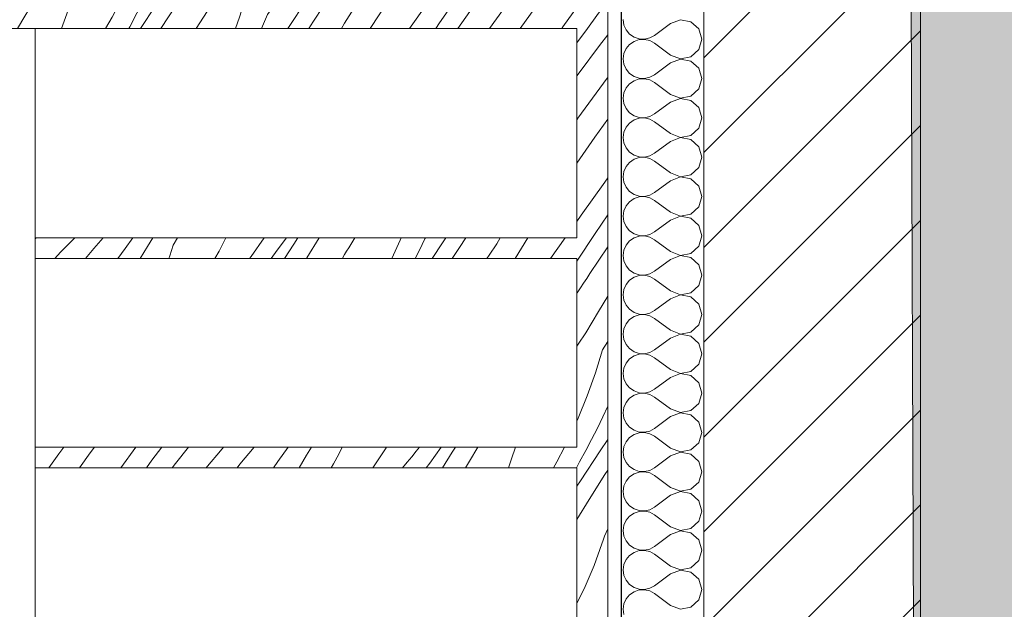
# Model space of a CAD drawing. Header units: millimetres. Extents: x -33687 to -7545, y -1870 to 7865.
# Tile 31 of 41: x -11557 to -10603, y 1257 to 1829. Entities that reach past the tile are written whole.
import ezdxf

# ---------------------------------------------------------------- set-up
doc = ezdxf.new("R2010")
doc.units = ezdxf.units.MM
doc.header["$MEASUREMENT"] = 0
for name, color, linetype in [('2D - Dessin général.AL', 7, 'Continuous'), ('Nouveau_2D - Cotations pour 50ème.AL', 7, 'Continuous'), ('Nouveau_2D - Dessin général.AL', 7, 'Continuous'), ('Nouveau__Murs - Extérieurs.AL', 7, 'Continuous'), ('Nouveau_Equip - Mobilier.AL', 7, 'Continuous'), ('Nouveau_Pour vue 3D seulement.AL', 7, 'Continuous')]:
    doc.layers.add(name, color=color, linetype=linetype)
doc.styles.add('STYLE_GENERE_1', font='arial.ttf')
doc.dimstyles.new('STYLE_GENERE__1', dxfattribs={"dimtxt": 100, "dimasz": 71.25, "dimexe": 0.18, "dimexo": 0.0625, "dimgap": 0, "dimtad": 1, "dimlfac": 0.001, "dimzin": 0, "dimdsep": 46, "dimtxsty": 'STYLE_GENERE_1', "dimblk": 'ARROWHEAD_6', "dimblk1": 'ARROWHEAD_6', "dimblk2": 'ARROWHEAD_6', "dimcen": 0.09, "dimse1": 1, "dimse2": 1, "dimclrd": 7, "dimclre": 7, "dimclrt": 7, "dimazin": 0, "dimtfac": 1, "dimtdec": 4, "dimtmove": 0, "dimatfit": 3, "dimfxl": 0, "dimtolj": 1, "dimtzin": 0, "dimarcsym": 0})
doc.dimstyles.new('STYLE_GENERE__2', dxfattribs={"dimtxt": 100, "dimasz": 71.25, "dimexe": 0.18, "dimexo": 0.0625, "dimgap": 0, "dimtad": 1, "dimtih": 1, "dimtoh": 1, "dimlfac": 0.001, "dimzin": 0, "dimdsep": 46, "dimtxsty": 'STYLE_GENERE_1', "dimblk": 'ARROWHEAD_6', "dimblk1": 'ARROWHEAD_6', "dimblk2": 'ARROWHEAD_6', "dimcen": 0.09, "dimse1": 1, "dimse2": 1, "dimclrd": 7, "dimclre": 7, "dimclrt": 7, "dimazin": 0, "dimtfac": 1, "dimtdec": 4, "dimtmove": 0, "dimatfit": 3, "dimfxl": 0, "dimtolj": 1, "dimtzin": 0, "dimarcsym": 0})
pattern_1 = [(45, (0, 0), (-45.96194, 45.96194), [])]

# ---------------------------------------------------------------- blocks, each defined once
blk = doc.blocks.new('*X5')
at = {"layer": 'Nouveau__Murs - Extérieurs.AL', "color": 7, "linetype": 'Continuous', "lineweight": 5}
for p, q in [((-10971.92, 1828.57), (-10971.19, 1823.37)), ((-10971.19, 1823.37), (-10969.07, 1818.56)), ((-10926.2, 1824.76), (-10941.44, 1813.33)), ((-10916.48, 1828.49), (-10926.2, 1824.76)), ((-10906.25, 1826.56), (-10916.48, 1828.49)), ((-10898.57, 1819.54), (-10906.25, 1826.56)), ((-10969.07, 1818.56), (-10965.72, 1814.51)), ((-10965.72, 1814.51), (-10961.39, 1811.53)), ((-10946.04, 1810.79), (-10941.44, 1813.33)), ((-10895.73, 1809.52), (-10898.57, 1819.54)), ((-10965.72, 1804.54), (-10969.07, 1800.49)), ((-10961.39, 1807.51), (-10965.72, 1804.54)), ((-10961.39, 1811.53), (-10956.41, 1809.86)), ((-10956.41, 1809.19), (-10961.39, 1807.51)), ((-10956.41, 1809.86), (-10951.16, 1809.6)), ((-10951.16, 1809.45), (-10956.41, 1809.19)), ((-10951.16, 1809.6), (-10946.04, 1810.79)), ((-10946.04, 1808.26), (-10951.16, 1809.45)), ((-10941.44, 1805.71), (-10946.04, 1808.26)), ((-10926.2, 1794.29), (-10941.44, 1805.71)), ((-10898.57, 1799.51), (-10895.73, 1809.52)), ((-10971.19, 1795.68), (-10971.92, 1790.48)), ((-10969.07, 1800.49), (-10971.19, 1795.68)), ((-10926.2, 1794.29), (-10916.48, 1790.55)), ((-10906.25, 1792.49), (-10898.57, 1799.51)), ((-10971.92, 1790.48), (-10971.19, 1785.27)), ((-10971.19, 1785.27), (-10969.07, 1780.46)), ((-10926.2, 1786.67), (-10941.44, 1775.24)), ((-10916.48, 1790.4), (-10926.2, 1786.67)), ((-10916.48, 1790.55), (-10906.25, 1792.49)), ((-10906.25, 1788.47), (-10916.48, 1790.4)), ((-10898.57, 1781.44), (-10906.25, 1788.47)), ((-10969.07, 1780.46), (-10965.72, 1776.42)), ((-10965.72, 1776.42), (-10961.39, 1773.44)), ((-10946.04, 1772.7), (-10941.44, 1775.24)), ((-10895.73, 1771.43), (-10898.57, 1781.44)), ((-10965.72, 1766.44), (-10969.07, 1762.39)), ((-10961.39, 1769.42), (-10965.72, 1766.44)), ((-10961.39, 1773.44), (-10956.41, 1771.76)), ((-10956.41, 1771.1), (-10961.39, 1769.42)), ((-10956.41, 1771.76), (-10951.16, 1771.51)), ((-10951.16, 1771.35), (-10956.41, 1771.1)), ((-10951.16, 1771.51), (-10946.04, 1772.7)), ((-10946.04, 1770.16), (-10951.16, 1771.35)), ((-10941.44, 1767.62), (-10946.04, 1770.16)), ((-10926.2, 1756.19), (-10941.44, 1767.62)), ((-10898.57, 1761.41), (-10895.73, 1771.43)), ((-10971.19, 1757.59), (-10971.92, 1752.38)), ((-10969.07, 1762.39), (-10971.19, 1757.59)), ((-10926.2, 1756.19), (-10916.48, 1752.46)), ((-10906.25, 1754.39), (-10898.57, 1761.41)), ((-10971.92, 1752.38), (-10971.19, 1747.18)), ((-10971.19, 1747.18), (-10969.07, 1742.37)), ((-10926.2, 1748.57), (-10941.44, 1737.14)), ((-10916.48, 1752.3), (-10926.2, 1748.57)), ((-10916.48, 1752.46), (-10906.25, 1754.39)), ((-10906.25, 1750.37), (-10916.48, 1752.3)), ((-10898.57, 1743.35), (-10906.25, 1750.37)), ((-10969.07, 1742.37), (-10965.72, 1738.32)), ((-10965.72, 1738.32), (-10961.39, 1735.34)), ((-10946.04, 1734.6), (-10941.44, 1737.14)), ((-10895.73, 1733.33), (-10898.57, 1743.35)), ((-10965.72, 1728.35), (-10969.07, 1724.3)), ((-10961.39, 1731.32), (-10965.72, 1728.35)), ((-10961.39, 1735.34), (-10956.41, 1733.66)), ((-10956.41, 1733), (-10961.39, 1731.32)), ((-10956.41, 1733.66), (-10951.16, 1733.41)), ((-10951.16, 1733.26), (-10956.41, 1733)), ((-10951.16, 1733.41), (-10946.04, 1734.6)), ((-10946.04, 1732.07), (-10951.16, 1733.26)), ((-10941.44, 1729.52), (-10946.04, 1732.07)), ((-10926.2, 1718.1), (-10941.44, 1729.52)), ((-10898.57, 1723.32), (-10895.73, 1733.33)), ((-10971.19, 1719.49), (-10971.92, 1714.29)), ((-10969.07, 1724.3), (-10971.19, 1719.49)), ((-10926.2, 1718.1), (-10916.48, 1714.36)), ((-10906.25, 1716.3), (-10898.57, 1723.32)), ((-10971.92, 1714.29), (-10971.19, 1709.08)), ((-10971.19, 1709.08), (-10969.07, 1704.27)), ((-10926.2, 1710.48), (-10941.44, 1699.05)), ((-10916.48, 1714.21), (-10926.2, 1710.48)), ((-10916.48, 1714.36), (-10906.25, 1716.3)), ((-10906.25, 1712.27), (-10916.48, 1714.21)), ((-10898.57, 1705.25), (-10906.25, 1712.27)), ((-10969.07, 1704.27), (-10965.72, 1700.23)), ((-10965.72, 1700.23), (-10961.39, 1697.25)), ((-10946.04, 1696.5), (-10941.44, 1699.05)), ((-10895.73, 1695.24), (-10898.57, 1705.25)), ((-10965.72, 1690.25), (-10969.07, 1686.2)), ((-10961.39, 1693.23), (-10965.72, 1690.25)), ((-10961.39, 1697.25), (-10956.41, 1695.57)), ((-10956.41, 1694.91), (-10961.39, 1693.23)), ((-10956.41, 1695.57), (-10951.16, 1695.32)), ((-10951.16, 1695.16), (-10956.41, 1694.91)), ((-10951.16, 1695.32), (-10946.04, 1696.5)), ((-10946.04, 1693.97), (-10951.16, 1695.16)), ((-10941.44, 1691.43), (-10946.04, 1693.97)), ((-10926.2, 1680), (-10941.44, 1691.43)), ((-10898.57, 1685.22), (-10895.73, 1695.24)), ((-10971.19, 1681.4), (-10971.92, 1676.19)), ((-10969.07, 1686.2), (-10971.19, 1681.4)), ((-10926.2, 1680), (-10916.48, 1676.27)), ((-10906.25, 1678.2), (-10898.57, 1685.22)), ((-10971.92, 1676.19), (-10971.19, 1670.99)), ((-10971.19, 1670.99), (-10969.07, 1666.18)), ((-10926.2, 1672.38), (-10941.44, 1660.95)), ((-10916.48, 1676.11), (-10926.2, 1672.38)), ((-10916.48, 1676.27), (-10906.25, 1678.2)), ((-10906.25, 1674.18), (-10916.48, 1676.11)), ((-10898.57, 1667.16), (-10906.25, 1674.18)), ((-10969.07, 1666.18), (-10965.72, 1662.13)), ((-10965.72, 1662.13), (-10961.39, 1659.15)), ((-10946.04, 1658.41), (-10941.44, 1660.95)), ((-10895.73, 1657.14), (-10898.57, 1667.16)), ((-10965.72, 1652.16), (-10969.07, 1648.11)), ((-10961.39, 1655.13), (-10965.72, 1652.16)), ((-10961.39, 1659.15), (-10956.41, 1657.47)), ((-10956.41, 1656.81), (-10961.39, 1655.13)), ((-10956.41, 1657.47), (-10951.16, 1657.22)), ((-10951.16, 1657.07), (-10956.41, 1656.81)), ((-10951.16, 1657.22), (-10946.04, 1658.41)), ((-10946.04, 1655.88), (-10951.16, 1657.07)), ((-10941.44, 1653.33), (-10946.04, 1655.88)), ((-10926.2, 1641.9), (-10941.44, 1653.33)), ((-10898.57, 1647.13), (-10895.73, 1657.14)), ((-10971.19, 1643.3), (-10971.92, 1638.1)), ((-10969.07, 1648.11), (-10971.19, 1643.3)), ((-10926.2, 1641.9), (-10916.48, 1638.17)), ((-10906.25, 1640.11), (-10898.57, 1647.13)), ((-10971.92, 1638.1), (-10971.19, 1632.89)), ((-10971.19, 1632.89), (-10969.07, 1628.08)), ((-10926.2, 1634.29), (-10941.44, 1622.86)), ((-10916.48, 1638.02), (-10926.2, 1634.29)), ((-10916.48, 1638.17), (-10906.25, 1640.11)), ((-10906.25, 1636.08), (-10916.48, 1638.02)), ((-10898.57, 1629.06), (-10906.25, 1636.08)), ((-10969.07, 1628.08), (-10965.72, 1624.03)), ((-10965.72, 1624.03), (-10961.39, 1621.06)), ((-10946.04, 1620.31), (-10941.44, 1622.86)), ((-10895.73, 1619.05), (-10898.57, 1629.06)), ((-10965.72, 1614.06), (-10969.07, 1610.01)), ((-10961.39, 1617.04), (-10965.72, 1614.06)), ((-10961.39, 1621.06), (-10956.41, 1619.38)), ((-10956.41, 1618.72), (-10961.39, 1617.04)), ((-10956.41, 1619.38), (-10951.16, 1619.12)), ((-10951.16, 1618.97), (-10956.41, 1618.72)), ((-10951.16, 1619.12), (-10946.04, 1620.31)), ((-10946.04, 1617.78), (-10951.16, 1618.97)), ((-10941.44, 1615.24), (-10946.04, 1617.78)), ((-10926.2, 1603.81), (-10941.44, 1615.24)), ((-10898.57, 1609.03), (-10895.73, 1619.05)), ((-10971.19, 1605.21), (-10971.92, 1600)), ((-10969.07, 1610.01), (-10971.19, 1605.21)), ((-10926.2, 1603.81), (-10916.48, 1600.08)), ((-10906.25, 1602.01), (-10898.57, 1609.03)), ((-10971.92, 1600), (-10971.19, 1594.79)), ((-10971.19, 1594.79), (-10969.07, 1589.99)), ((-10926.2, 1596.19), (-10941.44, 1584.76)), ((-10916.48, 1599.92), (-10926.2, 1596.19)), ((-10916.48, 1600.08), (-10906.25, 1602.01)), ((-10906.25, 1597.99), (-10916.48, 1599.92)), ((-10898.57, 1590.97), (-10906.25, 1597.99)), ((-10969.07, 1589.99), (-10965.72, 1585.94)), ((-10965.72, 1585.94), (-10961.39, 1582.96)), ((-10946.04, 1582.22), (-10941.44, 1584.76)), ((-10895.73, 1580.95), (-10898.57, 1590.97)), ((-10965.72, 1575.97), (-10969.07, 1571.92)), ((-10961.39, 1578.94), (-10965.72, 1575.97)), ((-10961.39, 1582.96), (-10956.41, 1581.28)), ((-10956.41, 1580.62), (-10961.39, 1578.94)), ((-10956.41, 1581.28), (-10951.16, 1581.03)), ((-10951.16, 1580.88), (-10956.41, 1580.62)), ((-10951.16, 1581.03), (-10946.04, 1582.22)), ((-10946.04, 1579.69), (-10951.16, 1580.88)), ((-10941.44, 1577.14), (-10946.04, 1579.69)), ((-10926.2, 1565.71), (-10941.44, 1577.14)), ((-10898.57, 1570.94), (-10895.73, 1580.95)), ((-10971.19, 1567.11), (-10971.92, 1561.9)), ((-10969.07, 1571.92), (-10971.19, 1567.11)), ((-10926.2, 1565.71), (-10916.48, 1561.98)), ((-10906.25, 1563.92), (-10898.57, 1570.94)), ((-10971.92, 1561.9), (-10971.19, 1556.7)), ((-10971.19, 1556.7), (-10969.07, 1551.89)), ((-10926.2, 1558.1), (-10941.44, 1546.67)), ((-10916.48, 1561.83), (-10926.2, 1558.1)), ((-10916.48, 1561.98), (-10906.25, 1563.92)), ((-10906.25, 1559.89), (-10916.48, 1561.83)), ((-10898.57, 1552.87), (-10906.25, 1559.89)), ((-10969.07, 1551.89), (-10965.72, 1547.84)), ((-10965.72, 1547.84), (-10961.39, 1544.87)), ((-10946.04, 1544.12), (-10941.44, 1546.67)), ((-10895.73, 1542.86), (-10898.57, 1552.87)), ((-10965.72, 1537.87), (-10969.07, 1533.82)), ((-10961.39, 1540.85), (-10965.72, 1537.87)), ((-10961.39, 1544.87), (-10956.41, 1543.19)), ((-10956.41, 1542.53), (-10961.39, 1540.85)), ((-10956.41, 1543.19), (-10951.16, 1542.93)), ((-10951.16, 1542.78), (-10956.41, 1542.53)), ((-10951.16, 1542.93), (-10946.04, 1544.12)), ((-10946.04, 1541.59), (-10951.16, 1542.78)), ((-10941.44, 1539.05), (-10946.04, 1541.59)), ((-10926.2, 1527.62), (-10941.44, 1539.05)), ((-10898.57, 1532.84), (-10895.73, 1542.86)), ((-10971.19, 1529.01), (-10971.92, 1523.81)), ((-10969.07, 1533.82), (-10971.19, 1529.01)), ((-10926.2, 1527.62), (-10916.48, 1523.89)), ((-10906.25, 1525.82), (-10898.57, 1532.84)), ((-10971.92, 1523.81), (-10971.19, 1518.6)), ((-10971.19, 1518.6), (-10969.07, 1513.8)), ((-10926.2, 1520), (-10941.44, 1508.57)), ((-10916.48, 1523.73), (-10926.2, 1520)), ((-10916.48, 1523.89), (-10906.25, 1525.82)), ((-10906.25, 1521.8), (-10916.48, 1523.73)), ((-10898.57, 1514.78), (-10906.25, 1521.8)), ((-10969.07, 1513.8), (-10965.72, 1509.75)), ((-10965.72, 1509.75), (-10961.39, 1506.77)), ((-10946.04, 1506.03), (-10941.44, 1508.57)), ((-10895.73, 1504.76), (-10898.57, 1514.78)), ((-10965.72, 1499.77), (-10969.07, 1495.73)), ((-10961.39, 1502.75), (-10965.72, 1499.77)), ((-10961.39, 1506.77), (-10956.41, 1505.09)), ((-10956.41, 1504.43), (-10961.39, 1502.75)), ((-10956.41, 1505.09), (-10951.16, 1504.84)), ((-10951.16, 1504.68), (-10956.41, 1504.43)), ((-10951.16, 1504.84), (-10946.04, 1506.03)), ((-10946.04, 1503.5), (-10951.16, 1504.68)), ((-10941.44, 1500.95), (-10946.04, 1503.5)), ((-10926.2, 1489.52), (-10941.44, 1500.95)), ((-10898.57, 1494.75), (-10895.73, 1504.76)), ((-10971.19, 1490.92), (-10971.92, 1485.71)), ((-10969.07, 1495.73), (-10971.19, 1490.92)), ((-10926.2, 1489.52), (-10916.48, 1485.79)), ((-10906.25, 1487.73), (-10898.57, 1494.75)), ((-10971.92, 1485.71), (-10971.19, 1480.51)), ((-10971.19, 1480.51), (-10969.07, 1475.7)), ((-10926.2, 1481.9), (-10941.44, 1470.48)), ((-10916.48, 1485.64), (-10926.2, 1481.9)), ((-10916.48, 1485.79), (-10906.25, 1487.73)), ((-10906.25, 1483.7), (-10916.48, 1485.64)), ((-10898.57, 1476.68), (-10906.25, 1483.7)), ((-10969.07, 1475.7), (-10965.72, 1471.65)), ((-10965.72, 1471.65), (-10961.39, 1468.68)), ((-10946.04, 1467.93), (-10941.44, 1470.48)), ((-10895.73, 1466.67), (-10898.57, 1476.68)), ((-10965.72, 1461.68), (-10969.07, 1457.63)), ((-10961.39, 1464.66), (-10965.72, 1461.68)), ((-10961.39, 1468.68), (-10956.41, 1467)), ((-10956.41, 1466.34), (-10961.39, 1464.66)), ((-10956.41, 1467), (-10951.16, 1466.74)), ((-10951.16, 1466.59), (-10956.41, 1466.34)), ((-10951.16, 1466.74), (-10946.04, 1467.93)), ((-10946.04, 1465.4), (-10951.16, 1466.59)), ((-10941.44, 1462.86), (-10946.04, 1465.4)), ((-10926.2, 1451.43), (-10941.44, 1462.86)), ((-10898.57, 1456.65), (-10895.73, 1466.67)), ((-10971.19, 1452.82), (-10971.92, 1447.62)), ((-10969.07, 1457.63), (-10971.19, 1452.82)), ((-10926.2, 1451.43), (-10916.48, 1447.7)), ((-10906.25, 1449.63), (-10898.57, 1456.65)), ((-10971.92, 1447.62), (-10971.19, 1442.41)), ((-10971.19, 1442.41), (-10969.07, 1437.61)), ((-10926.2, 1443.81), (-10941.44, 1432.38)), ((-10916.48, 1447.54), (-10926.2, 1443.81)), ((-10916.48, 1447.7), (-10906.25, 1449.63)), ((-10906.25, 1445.61), (-10916.48, 1447.54)), ((-10898.57, 1438.59), (-10906.25, 1445.61)), ((-10969.07, 1437.61), (-10965.72, 1433.56)), ((-10965.72, 1433.56), (-10961.39, 1430.58)), ((-10946.04, 1429.84), (-10941.44, 1432.38)), ((-10895.73, 1428.57), (-10898.57, 1438.59)), ((-10965.72, 1423.58), (-10969.07, 1419.54)), ((-10961.39, 1426.56), (-10965.72, 1423.58)), ((-10961.39, 1430.58), (-10956.41, 1428.9)), ((-10956.41, 1428.24), (-10961.39, 1426.56)), ((-10956.41, 1428.9), (-10951.16, 1428.65)), ((-10951.16, 1428.49), (-10956.41, 1428.24)), ((-10951.16, 1428.65), (-10946.04, 1429.84)), ((-10946.04, 1427.3), (-10951.16, 1428.49)), ((-10941.44, 1424.76), (-10946.04, 1427.3)), ((-10926.2, 1413.33), (-10941.44, 1424.76)), ((-10898.57, 1418.56), (-10895.73, 1428.57)), ((-10971.19, 1414.73), (-10971.92, 1409.52)), ((-10969.07, 1419.54), (-10971.19, 1414.73)), ((-10926.2, 1413.33), (-10916.48, 1409.6)), ((-10906.25, 1411.53), (-10898.57, 1418.56)), ((-10971.92, 1409.52), (-10971.19, 1404.32)), ((-10971.19, 1404.32), (-10969.07, 1399.51)), ((-10926.2, 1405.71), (-10941.44, 1394.29)), ((-10916.48, 1409.45), (-10926.2, 1405.71)), ((-10916.48, 1409.6), (-10906.25, 1411.53)), ((-10906.25, 1407.51), (-10916.48, 1409.45)), ((-10898.57, 1400.49), (-10906.25, 1407.51)), ((-10969.07, 1399.51), (-10965.72, 1395.46)), ((-10965.72, 1395.46), (-10961.39, 1392.49)), ((-10946.04, 1391.74), (-10941.44, 1394.29)), ((-10895.73, 1390.48), (-10898.57, 1400.49)), ((-10965.72, 1385.49), (-10969.07, 1381.44)), ((-10961.39, 1388.47), (-10965.72, 1385.49)), ((-10961.39, 1392.49), (-10956.41, 1390.81)), ((-10956.41, 1390.14), (-10961.39, 1388.47)), ((-10956.41, 1390.81), (-10951.16, 1390.55)), ((-10951.16, 1390.4), (-10956.41, 1390.14)), ((-10951.16, 1390.55), (-10946.04, 1391.74)), ((-10946.04, 1389.21), (-10951.16, 1390.4)), ((-10941.44, 1386.67), (-10946.04, 1389.21)), ((-10926.2, 1375.24), (-10941.44, 1386.67)), ((-10898.57, 1380.46), (-10895.73, 1390.48)), ((-10971.19, 1376.63), (-10971.92, 1371.43)), ((-10969.07, 1381.44), (-10971.19, 1376.63)), ((-10926.2, 1375.24), (-10916.48, 1371.51)), ((-10906.25, 1373.44), (-10898.57, 1380.46)), ((-10971.92, 1371.43), (-10971.19, 1366.22)), ((-10971.19, 1366.22), (-10969.07, 1361.41)), ((-10926.2, 1367.62), (-10941.44, 1356.19)), ((-10916.48, 1371.35), (-10926.2, 1367.62)), ((-10916.48, 1371.51), (-10906.25, 1373.44)), ((-10906.25, 1369.42), (-10916.48, 1371.35)), ((-10898.57, 1362.39), (-10906.25, 1369.42)), ((-10969.07, 1361.41), (-10965.72, 1357.37)), ((-10965.72, 1357.37), (-10961.39, 1354.39)), ((-10946.04, 1353.65), (-10941.44, 1356.19)), ((-10895.73, 1352.38), (-10898.57, 1362.39)), ((-10965.72, 1347.39), (-10969.07, 1343.35)), ((-10961.39, 1350.37), (-10965.72, 1347.39)), ((-10961.39, 1354.39), (-10956.41, 1352.71)), ((-10956.41, 1352.05), (-10961.39, 1350.37)), ((-10956.41, 1352.71), (-10951.16, 1352.46)), ((-10951.16, 1352.3), (-10956.41, 1352.05)), ((-10951.16, 1352.46), (-10946.04, 1353.65)), ((-10946.04, 1351.11), (-10951.16, 1352.3)), ((-10941.44, 1348.57), (-10946.04, 1351.11)), ((-10926.2, 1337.14), (-10941.44, 1348.57)), ((-10898.57, 1342.37), (-10895.73, 1352.38)), ((-10971.19, 1338.54), (-10971.92, 1333.33)), ((-10969.07, 1343.35), (-10971.19, 1338.54)), ((-10926.2, 1337.14), (-10916.48, 1333.41)), ((-10906.25, 1335.34), (-10898.57, 1342.37)), ((-10971.92, 1333.33), (-10971.19, 1328.13)), ((-10971.19, 1328.13), (-10969.07, 1323.32)), ((-10926.2, 1329.52), (-10941.44, 1318.1)), ((-10916.48, 1333.26), (-10926.2, 1329.52)), ((-10916.48, 1333.41), (-10906.25, 1335.34)), ((-10906.25, 1331.32), (-10916.48, 1333.26)), ((-10898.57, 1324.3), (-10906.25, 1331.32)), ((-10969.07, 1323.32), (-10965.72, 1319.27)), ((-10965.72, 1319.27), (-10961.39, 1316.3)), ((-10946.04, 1315.55), (-10941.44, 1318.1)), ((-10895.73, 1314.29), (-10898.57, 1324.3)), ((-10965.72, 1309.3), (-10969.07, 1305.25)), ((-10961.39, 1312.27), (-10965.72, 1309.3)), ((-10961.39, 1316.3), (-10956.41, 1314.62)), ((-10956.41, 1313.95), (-10961.39, 1312.27)), ((-10956.41, 1314.62), (-10951.16, 1314.36)), ((-10951.16, 1314.21), (-10956.41, 1313.95)), ((-10951.16, 1314.36), (-10946.04, 1315.55)), ((-10946.04, 1313.02), (-10951.16, 1314.21)), ((-10941.44, 1310.48), (-10946.04, 1313.02)), ((-10926.2, 1299.05), (-10941.44, 1310.48)), ((-10898.57, 1304.27), (-10895.73, 1314.29)), ((-10971.19, 1300.44), (-10971.92, 1295.24)), ((-10969.07, 1305.25), (-10971.19, 1300.44)), ((-10926.2, 1299.05), (-10916.48, 1295.32)), ((-10906.25, 1297.25), (-10898.57, 1304.27)), ((-10971.92, 1295.24), (-10971.19, 1290.03)), ((-10971.19, 1290.03), (-10969.07, 1285.22)), ((-10926.2, 1291.43), (-10941.44, 1280)), ((-10916.48, 1295.16), (-10926.2, 1291.43)), ((-10916.48, 1295.32), (-10906.25, 1297.25)), ((-10906.25, 1293.23), (-10916.48, 1295.16)), ((-10898.57, 1286.2), (-10906.25, 1293.23)), ((-10969.07, 1285.22), (-10965.72, 1281.18)), ((-10965.72, 1281.18), (-10961.39, 1278.2)), ((-10946.04, 1277.46), (-10941.44, 1280)), ((-10895.73, 1276.19), (-10898.57, 1286.2)), ((-10965.72, 1271.2), (-10969.07, 1267.16)), ((-10961.39, 1274.18), (-10965.72, 1271.2)), ((-10961.39, 1278.2), (-10956.41, 1276.52)), ((-10956.41, 1275.86), (-10961.39, 1274.18)), ((-10956.41, 1276.52), (-10951.16, 1276.27)), ((-10951.16, 1276.11), (-10956.41, 1275.86)), ((-10951.16, 1276.27), (-10946.04, 1277.46)), ((-10946.04, 1274.92), (-10951.16, 1276.11)), ((-10941.44, 1272.38), (-10946.04, 1274.92)), ((-10926.2, 1260.95), (-10941.44, 1272.38)), ((-10898.57, 1266.18), (-10895.73, 1276.19)), ((-10971.19, 1262.35), (-10971.92, 1257.14)), ((-10969.07, 1267.16), (-10971.19, 1262.35)), ((-10926.2, 1260.95), (-10916.48, 1257.22)), ((-10906.25, 1259.15), (-10898.57, 1266.18)), ((-10971.92, 1257.14), (-10971.19, 1251.94)), ((-10916.48, 1257.22), (-10906.25, 1259.15))]:
    blk.add_line(p, q, dxfattribs=at)
blk = doc.blocks.new('Élément de coupe_1')
at = {"layer": 'Nouveau__Murs - Extérieurs.AL', "linetype": 'Continuous', "lineweight": 0, "true_color": 0x000000}
h = blk.add_hatch(dxfattribs=at)
h.set_pattern_fill('Dallage', color=18, style=0, pattern_type=2)
h.set_pattern_definition(pattern_1)
h.paths.add_polyline_path([(-10893.82, 3081.04), (-10893.82, 0), (-10683.82, 0), (-10683.82, 3081.04)])
at = {"layer": 'Nouveau__Murs - Extérieurs.AL', "color": 7, "linetype": 'Continuous', "lineweight": 25}
blk.add_line((-10973.82, 3081.04), (-10973.82, 0), dxfattribs=at)
at = {"layer": 'Nouveau__Murs - Extérieurs.AL', "color": 7, "linetype": 'Continuous', "lineweight": 15}
for p, q in [((-10893.82, 3081.04), (-10893.82, 0)), ((-10683.82, 3081.04), (-10683.82, 0)), ((-10986.71, 1850), (-10986.71, 1820)), ((-10986.82, 1820), (-10986.82, 400)), ((-10986.81, 1820), (-10986.82, 1820)), ((-10986.71, 1820), (-10986.81, 1820))]:
    blk.add_line(p, q, dxfattribs=at)
at = {"layer": 'Nouveau__Murs - Extérieurs.AL', "lineweight": 0}
blk.add_blockref('*X5', (0, 0), dxfattribs=at)
blk = doc.blocks.new('*X28')
at = {"layer": 'Nouveau_Pour vue 3D seulement.AL', "color": 7, "linetype": 'Continuous', "lineweight": 0}
for p, q in [((-11541.68, 1616.12), (-11540.85, 1617.14)), ((-11517.35, 1603.14), (-11503.2, 1617.14)), ((-11485, 1606.77), (-11475.86, 1617.14)), ((-11454.69, 1606.7), (-11447.17, 1617.14)), ((-11433.04, 1608.66), (-11427.81, 1617.14)), ((-11407.9, 1609.88), (-11403.78, 1617.14)), ((-11363.39, 1604.14), (-11356.86, 1617.14)), ((-11319.9, 1617.14), (-11332.51, 1599.06)), ((-11307.16, 1605.08), (-11298.32, 1617.14)), ((-11291.09, 1611.12), (-11287.17, 1617.14)), ((-11278.5, 1597.74), (-11266.57, 1617.14)), ((-11237.79, 1607.57), (-11232.03, 1617.14)), ((-11187.97, 1614.7), (-11196.05, 1597.14)), ((-11186.97, 1617.14), (-11187.97, 1614.7)), ((-11163.97, 1616.19), (-11169.34, 1605.16)), ((-11163.52, 1617.14), (-11163.97, 1616.19)), ((-11146.97, 1612.18), (-11144.49, 1616.14)), ((-11144.49, 1616.14), (-11143.86, 1617.14)), ((-11130.68, 1607.81), (-11124.31, 1617.14)), ((-11094.43, 1611.28), (-11090.96, 1617.14)), ((-11076.64, 1597.14), (-11064.17, 1617.14)), ((-11035.3, 1607.01), (-11028.11, 1617.14)), ((-11522.57, 1597.14), (-11517.35, 1603.14)), ((-11493.09, 1597.14), (-11485, 1606.77)), ((-11461.55, 1597.14), (-11454.69, 1606.7)), ((-11440.03, 1597.14), (-11433.04, 1608.66)), ((-11411.31, 1599.71), (-11407.9, 1609.88)), ((-11367.5, 1597.14), (-11363.39, 1604.14)), ((-11312.95, 1597.14), (-11307.16, 1605.08)), ((-11300.04, 1597.14), (-11291.09, 1611.12)), ((-11241.91, 1600.83), (-11239.91, 1604.24)), ((-11239.91, 1604.24), (-11237.79, 1607.57)), ((-11169.34, 1605.16), (-11173.41, 1597.14)), ((-11157.13, 1597.14), (-11146.97, 1612.18)), ((-11137.77, 1597.14), (-11130.68, 1607.81)), ((-11101.85, 1600.22), (-11094.43, 1611.28)), ((-11042.31, 1597.14), (-11035.3, 1607.01)), ((-11412.34, 1597.14), (-11411.31, 1599.71)), ((-11333.93, 1597.14), (-11332.51, 1599.06)), ((-11278.86, 1597.14), (-11278.5, 1597.74)), ((-11243.89, 1597.14), (-11243.78, 1597.36)), ((-11243.78, 1597.36), (-11241.91, 1600.83)), ((-11103.89, 1597.14), (-11101.85, 1600.22))]:
    blk.add_line(p, q, dxfattribs=at)
blk = doc.blocks.new('Élément de coupe_16')
at = {"layer": 'Nouveau_Pour vue 3D seulement.AL', "color": 7, "linetype": 'Continuous', "lineweight": 5}
for p, q in [((-11541.68, 1617.14), (-11541.68, 1597.14)), ((-11016.81, 1617.14), (-11541.68, 1617.14)), ((-11016.81, 1597.14), (-11541.68, 1597.14))]:
    blk.add_line(p, q, dxfattribs=at)
at = {"layer": 'Nouveau_Pour vue 3D seulement.AL', "lineweight": 0}
blk.add_blockref('*X28', (0, 0), dxfattribs=at)
blk = doc.blocks.new('*X30')
at = {"layer": 'Nouveau_Pour vue 3D seulement.AL', "color": 7, "linetype": 'Continuous', "lineweight": 0}
for p, q in [((-11518.97, 1407.69), (-11514.05, 1414.29)), ((-11488.47, 1408.62), (-11484.14, 1414.29)), ((-11458.59, 1394.29), (-11444.34, 1414.29)), ((-11428.55, 1401.53), (-11419.09, 1414.29)), ((-11405.64, 1398.5), (-11393.09, 1414.29)), ((-11363.88, 1408.75), (-11359.15, 1414.29)), ((-11343.35, 1397.75), (-11329.45, 1414.29)), ((-11306.6, 1400.31), (-11296.61, 1414.29)), ((-11278.71, 1406.39), (-11273.93, 1414.29)), ((-11247.41, 1407.62), (-11244.3, 1414.29)), ((-11214.59, 1394.29), (-11202.19, 1412.59)), ((-11202.19, 1412.59), (-11201.19, 1414.29)), ((-11172.56, 1410.23), (-11169.4, 1414.29)), ((-11159.35, 1398.88), (-11148.14, 1414.29)), ((-11137.5, 1409.3), (-11134.3, 1414.29)), ((-11120.77, 1400.8), (-11112.69, 1414.29)), ((-11077.63, 1410.45), (-11076.25, 1414.15)), ((-11076.25, 1414.15), (-11076.2, 1414.29)), ((-11028.8, 1414.29), (-11036.16, 1400.01)), ((-11528.66, 1394.29), (-11518.97, 1407.69)), ((-11498.88, 1394.29), (-11488.47, 1408.62)), ((-11373.21, 1397.64), (-11363.88, 1408.75)), ((-11285.91, 1394.29), (-11278.71, 1406.39)), ((-11252.5, 1398.18), (-11247.41, 1407.62)), ((-11181.23, 1399.57), (-11176.86, 1404.88)), ((-11176.86, 1404.88), (-11172.56, 1410.23)), ((-11146.93, 1394.29), (-11137.5, 1409.3)), ((-11083.19, 1394.29), (-11078.87, 1406.7)), ((-11078.87, 1406.7), (-11077.63, 1410.45)), ((-11433.81, 1394.29), (-11428.55, 1401.53)), ((-11408.9, 1394.29), (-11405.64, 1398.5)), ((-11375.97, 1394.29), (-11373.21, 1397.64)), ((-11346.12, 1394.29), (-11343.35, 1397.75)), ((-11310.9, 1394.29), (-11306.6, 1400.31)), ((-11254.89, 1394.29), (-11252.5, 1398.18)), ((-11185.71, 1394.29), (-11185.67, 1394.33)), ((-11185.67, 1394.33), (-11181.23, 1399.57)), ((-11162.68, 1394.29), (-11159.35, 1398.88)), ((-11124.57, 1394.29), (-11120.77, 1400.8)), ((-11036.16, 1400.01), (-11039.43, 1394.29)), ((-11017.05, 1394.29), (-11016.81, 1394.75))]:
    blk.add_line(p, q, dxfattribs=at)
blk = doc.blocks.new('Élément de coupe_17')
at = {"layer": 'Nouveau_Pour vue 3D seulement.AL', "color": 7, "linetype": 'Continuous', "lineweight": 5}
for p, q in [((-11541.68, 1414.29), (-11541.68, 1394.29)), ((-11016.81, 1414.29), (-11541.68, 1414.29)), ((-11016.81, 1394.29), (-11541.68, 1394.29))]:
    blk.add_line(p, q, dxfattribs=at)
at = {"layer": 'Nouveau_Pour vue 3D seulement.AL', "lineweight": 0}
blk.add_blockref('*X30', (0, 0), dxfattribs=at)
blk = doc.blocks.new('Élément de coupe_48')
at = {"layer": 'Nouveau_Equip - Mobilier.AL', "color": 7, "linetype": 'Continuous', "lineweight": 5}
for p, q in [((-11541.68, 1820), (-11541.68, 1617.14)), ((-11541.68, 1597.14), (-11541.68, 1414.29)), ((-11541.68, 1394.29), (-11541.68, 1211.43))]:
    blk.add_line(p, q, dxfattribs=at)
blk = doc.blocks.new('*D106')
at = {"layer": 'Nouveau_2D - Cotations pour 50ème.AL', "color": 7, "linetype": 'Continuous', "lineweight": 5}
for p, q in [((-14552, -1570.31), (-14552, -1429.69)), ((-14514.5, -1462.5), (-14589.5, -1537.5)), ((-10949.32, -1462.5), (-11024.32, -1537.5)), ((-14552, -1500), (-10986.82, -1500))]:
    blk.add_line(p, q, dxfattribs=at)
at = {"layer": 'Nouveau_2D - Cotations pour 50ème.AL', "color": 7, "lineweight": 5, "char_height": 100, "attachment_point": 7, "style": 'STYLE_GENERE_1'}
for s, insert in [('\\A1;{\\pql;\\fArial|b0|i0|c0|p0;\\W1.000000;3,57}', (-12941.01, -1480)), ('\\A1;{\\pql;\\fArial|b0|i0|c0|p0;\\W1.000000;9}', (-11100.59, -1480))]:
    blk.add_mtext(s, dxfattribs=dict(at, insert=insert))
blk = doc.blocks.new('ARROWHEAD_6')
at = {"color": 0, "linetype": 'Continuous', "lineweight": 0}
for p, q in [((-0.5, -0.5), (0.5, 0.5)), ((0, 0), (-1, 0))]:
    blk.add_line(p, q, dxfattribs=at)
blk = doc.blocks.new('*D107')
at = {"layer": 'Nouveau_2D - Cotations pour 50ème.AL', "color": 7, "linetype": 'Continuous', "lineweight": 5}
for p, q in [((-10986.82, -1570.31), (-10986.82, -1429.69)), ((-10893.82, -1570.31), (-10893.82, -1429.69)), ((-10949.32, -1462.5), (-11024.32, -1537.5)), ((-10931.32, -1537.5), (-10856.32, -1462.5)), ((-14552, -1500), (-10986.82, -1500)), ((-10986.82, -1500), (-10893.82, -1500)), ((-10893.82, -1500), (-10837.57, -1500))]:
    blk.add_line(p, q, dxfattribs=at)
blk = doc.blocks.new('*D108')
at = {"layer": 'Nouveau_2D - Cotations pour 50ème.AL', "color": 7, "linetype": 'Continuous', "lineweight": 5}
for p, q in [((-26302.27, -1870.31), (-26302.27, -1729.69)), ((-10893.82, -1870.31), (-10893.82, -1729.69)), ((-26264.77, -1762.5), (-26339.77, -1837.5)), ((-10931.32, -1837.5), (-10856.32, -1762.5)), ((-26358.52, -1800), (-26302.27, -1800)), ((-26302.27, -1800), (-10893.82, -1800)), ((-10893.82, -1800), (-10837.57, -1800))]:
    blk.add_line(p, q, dxfattribs=at)
at = {"layer": 'Nouveau_2D - Cotations pour 50ème.AL', "color": 7, "lineweight": 5, "insert": (-18769.64, -1780), "char_height": 100, "attachment_point": 7, "style": 'STYLE_GENERE_1'}
blk.add_mtext('\\A1;{\\pql;\\fArial|b0|i0|c0|p0;\\W1.000000;15,41}', dxfattribs=at)
blk = doc.blocks.new('*D117')
at = {"layer": 'Nouveau_2D - Cotations pour 50ème.AL', "color": 7, "linetype": 'Continuous', "lineweight": 5}
for p, q in [((-11807.11, 7343.48), (-11807.11, 7484.1)), ((-11769.61, 7451.29), (-11844.61, 7376.29)), ((-10949.32, 7451.29), (-11024.32, 7376.29)), ((-11807.11, 7413.79), (-10986.82, 7413.79))]:
    blk.add_line(p, q, dxfattribs=at)
at = {"layer": 'Nouveau_2D - Cotations pour 50ème.AL', "color": 7, "lineweight": 5, "char_height": 100, "attachment_point": 7, "style": 'STYLE_GENERE_1'}
for s, insert in [('\\A1;{\\pql;\\fArial|b0|i0|c0|p0;\\W1.000000;82}', (-11511.37, 7433.79)), ('\\A1;{\\pql;\\fArial|b0|i0|c0|p0;\\W1.000000;9}', (-11100.59, 7433.79))]:
    blk.add_mtext(s, dxfattribs=dict(at, insert=insert))
blk = doc.blocks.new('*D118')
at = {"layer": 'Nouveau_2D - Cotations pour 50ème.AL', "color": 7, "linetype": 'Continuous', "lineweight": 5}
for p, q in [((-10986.82, 7343.48), (-10986.82, 7484.1)), ((-10893.82, 7343.48), (-10893.82, 7484.1)), ((-10949.32, 7451.29), (-11024.32, 7376.29)), ((-10931.32, 7376.29), (-10856.32, 7451.29)), ((-11807.11, 7413.79), (-10986.82, 7413.79)), ((-10986.82, 7413.79), (-10893.82, 7413.79)), ((-10893.82, 7413.79), (-10837.57, 7413.79))]:
    blk.add_line(p, q, dxfattribs=at)
blk = doc.blocks.new('*D124')
at = {"layer": 'Nouveau_2D - Cotations pour 50ème.AL', "color": 7, "linetype": 'Continuous', "lineweight": 5}
for p, q in [((-12215.12, 2935.68), (-12215.12, 2991.93)), ((-12177.62, 2898.18), (-12252.62, 2973.18)), ((-12144.81, 2935.68), (-12285.43, 2935.68)), ((-12215.12, 0), (-12215.12, 2935.68)), ((-12252.62, 37.5), (-12177.62, -37.5)), ((-12144.81, 0), (-12285.43, 0)), ((-12215.12, -56.25), (-12215.12, 0))]:
    blk.add_line(p, q, dxfattribs=at)
at = {"layer": 'Nouveau_2D - Cotations pour 50ème.AL', "color": 7, "lineweight": 5, "insert": (-12235.12, 1334.38), "char_height": 100, "attachment_point": 7, "rotation": 90, "style": 'STYLE_GENERE_1'}
blk.add_mtext('\\A1;{\\pql;\\fArial|b0|i0|c0|p0;\\W1.000000;2,94}', dxfattribs=at)
blk = doc.blocks.new('*X127')
at = {"layer": 'Nouveau_Pour vue 3D seulement.AL', "color": 7, "linetype": 'Continuous', "lineweight": 0}
for p, q in [((-11794.93, 1839.8), (-11786.21, 1850)), ((-11774.4, 1828.8), (-11756.58, 1850)), ((-11737.66, 1831.36), (-11725.5, 1848.36)), ((-11725.5, 1848.36), (-11724.32, 1850)), ((-11709.77, 1837.44), (-11702.16, 1850)), ((-11678.47, 1838.67), (-11673.92, 1848.39)), ((-11673.92, 1848.39), (-11673.28, 1850)), ((-11645.68, 1825.28), (-11633.24, 1843.64)), ((-11633.24, 1843.64), (-11629.51, 1850)), ((-11603.62, 1841.29), (-11599.39, 1846.7)), ((-11599.39, 1846.7), (-11596.88, 1850)), ((-11590.4, 1829.94), (-11578.11, 1846.83)), ((-11578.11, 1846.83), (-11575.8, 1850)), ((-11568.55, 1840.35), (-11562.37, 1850)), ((-11551.82, 1831.85), (-11540.95, 1850)), ((-11508.68, 1841.5), (-11507.3, 1845.2)), ((-11507.3, 1845.2), (-11505.8, 1848.86)), ((-11505.8, 1848.86), (-11505.28, 1850)), ((-11457.45, 1850), (-11467.21, 1831.06)), ((-11439.26, 1842), (-11445.17, 1831.24)), ((-11439.67, 1820), (-11425.15, 1841.88)), ((-11435.03, 1850), (-11439.26, 1842)), ((-11425.15, 1841.88), (-11419.66, 1850)), ((-11419.82, 1820), (-11405.14, 1842.64)), ((-11405.14, 1842.64), (-11400.24, 1850)), ((-11375.09, 1836.57), (-11367.83, 1847.74)), ((-11367.83, 1847.74), (-11366.33, 1850)), ((-11337.76, 1850), (-11343.6, 1831.05)), ((-11316.71, 1833.56), (-11305.04, 1850)), ((-11296.93, 1820), (-11278.64, 1848.25)), ((-11278.64, 1848.25), (-11277.48, 1850)), ((-11262.86, 1841.13), (-11256.92, 1850)), ((-11241.89, 1825.04), (-11228.94, 1845.43)), ((-11228.94, 1845.43), (-11225.94, 1850)), ((-11217.21, 1820), (-11198.91, 1847.86)), ((-11198.91, 1847.86), (-11197.44, 1850)), ((-11178.9, 1820), (-11162.14, 1843.57)), ((-11162.14, 1843.57), (-11157.57, 1850)), ((-11149.93, 1825.43), (-11132.89, 1850)), ((-11120.37, 1836.53), (-11110.52, 1850)), ((-11087.92, 1838.74), (-11079.51, 1850)), ((-11057.41, 1839.68), (-11049.53, 1850)), ((-11030.29, 1821.47), (-11009.97, 1850)), ((-10997.5, 1832.59), (-10986.71, 1847.13)), ((-11804.26, 1828.69), (-11794.93, 1839.8)), ((-11720.14, 1820), (-11709.77, 1837.44)), ((-11683.55, 1829.23), (-11678.47, 1838.67)), ((-11612.29, 1830.62), (-11607.92, 1835.93)), ((-11607.92, 1835.93), (-11603.62, 1841.29)), ((-11581.34, 1820), (-11568.55, 1840.35)), ((-11516.11, 1820), (-11509.92, 1837.75)), ((-11509.92, 1837.75), (-11508.68, 1841.5)), ((-11382.27, 1825.36), (-11375.09, 1836.57)), ((-11316.71, 1833.56), (-11321.36, 1822.2)), ((-11268.95, 1831.85), (-11265.91, 1836.49)), ((-11265.91, 1836.49), (-11262.86, 1841.13)), ((-11132.1, 1820), (-11120.37, 1836.53)), ((-11101.47, 1820), (-11087.92, 1838.74)), ((-11071.71, 1820), (-11057.41, 1839.68)), ((-11006.63, 1820), (-10997.5, 1832.59)), ((-11806.59, 1825.85), (-11804.26, 1828.69)), ((-11781.45, 1820), (-11774.4, 1828.8)), ((-11745.76, 1820), (-11737.66, 1831.36)), ((-11689.17, 1820.09), (-11683.55, 1829.23)), ((-11649.78, 1820), (-11645.68, 1825.28)), ((-11621.23, 1820.19), (-11616.72, 1825.38)), ((-11616.72, 1825.38), (-11612.29, 1830.62)), ((-11597.6, 1820), (-11590.4, 1829.94)), ((-11558.73, 1820), (-11551.82, 1831.85)), ((-11467.21, 1831.06), (-11473.54, 1820)), ((-11450.03, 1821.64), (-11447.54, 1826.41)), ((-11447.54, 1826.41), (-11445.17, 1831.24)), ((-11385.65, 1820), (-11382.27, 1825.36)), ((-11343.6, 1831.05), (-11347.54, 1820)), ((-11276.65, 1820), (-11275.01, 1822.54)), ((-11275.01, 1822.54), (-11271.99, 1827.2)), ((-11271.99, 1827.2), (-11268.95, 1831.85)), ((-11244.99, 1820), (-11241.89, 1825.04)), ((-11153.62, 1820), (-11149.93, 1825.43)), ((-11689.23, 1820), (-11689.17, 1820.09)), ((-11621.4, 1820), (-11621.23, 1820.19)), ((-11450.94, 1820), (-11450.03, 1821.64)), ((-11321.36, 1822.2), (-11322.3, 1820)), ((-11031.34, 1820), (-11030.29, 1821.47))]:
    blk.add_line(p, q, dxfattribs=at)
blk = doc.blocks.new('Élément de coupe_78')
at = {"layer": 'Nouveau_Pour vue 3D seulement.AL', "color": 7, "linetype": 'Continuous', "lineweight": 5}
for p, q in [((-11806.59, 1850), (-11806.59, 1820)), ((-10986.82, 1850), (-11776.59, 1850)), ((-11807.09, 1820), (-11806.59, 1820)), ((-11016.81, 1820), (-11806.59, 1820))]:
    blk.add_line(p, q, dxfattribs=at)
at = {"layer": 'Nouveau_Pour vue 3D seulement.AL', "lineweight": 0}
blk.add_blockref('*X127', (0, 0), dxfattribs=at)
blk = doc.blocks.new('*X129')
at = {"layer": 'Nouveau_Equip - Mobilier.AL', "color": 7, "linetype": 'Continuous', "lineweight": 0}
for p, q in [((-11016.81, 1805.96), (-11006.63, 1820)), ((-10994.8, 1803.41), (-10986.82, 1813.74)), ((-11014.66, 1777), (-10994.8, 1803.41)), ((-11016.81, 1774.06), (-11014.66, 1777)), ((-11001.71, 1752.53), (-10987.27, 1771.88)), ((-10987.27, 1771.88), (-10986.82, 1772.46)), ((-11015.86, 1732.96), (-11001.71, 1752.53)), ((-11016.81, 1731.6), (-11015.86, 1732.96)), ((-10999.31, 1714.78), (-10986.82, 1731.97)), ((-11016.81, 1689.45), (-10999.31, 1714.78)), ((-11012.52, 1639.09), (-10989.72, 1671.15)), ((-10989.72, 1671.15), (-10986.82, 1675.22)), ((-11016.81, 1633.05), (-11012.52, 1639.09)), ((-10998.93, 1621.43), (-10986.82, 1639.28)), ((-11016.81, 1594.44), (-10998.93, 1621.43)), ((-11004.23, 1582.5), (-10986.82, 1608.49)), ((-11010.32, 1573.22), (-11007.28, 1577.86)), ((-11007.28, 1577.86), (-11004.23, 1582.5)), ((-11016.38, 1563.91), (-11013.36, 1568.57)), ((-11013.36, 1568.57), (-11010.32, 1573.22)), ((-11016.81, 1563.24), (-11016.38, 1563.91)), ((-10995.9, 1545.84), (-10986.82, 1560.61)), ((-11008.22, 1525.07), (-10995.9, 1545.84)), ((-11015.64, 1514.01), (-11008.22, 1525.07)), ((-11016.81, 1512.25), (-11015.64, 1514.01)), ((-10991.83, 1508.68), (-10998.75, 1486.2)), ((-10991.83, 1508.68), (-10986.82, 1516.72)), ((-10998.75, 1486.2), (-11006.66, 1464.05)), ((-11006.66, 1464.05), (-11015.55, 1442.28)), ((-10986.82, 1453.88), (-10991.55, 1443.77)), ((-11015.55, 1442.28), (-11016.81, 1439.53)), ((-10991.55, 1443.77), (-10996.92, 1432.73)), ((-10996.92, 1432.73), (-11002.48, 1421.79)), ((-11002.48, 1421.79), (-11008.21, 1410.94)), ((-10994.09, 1410.83), (-10986.82, 1421.59)), ((-11008.21, 1410.94), (-11014.12, 1400.19)), ((-11013.4, 1381.74), (-10994.09, 1410.83)), ((-11016.81, 1394.75), (-11016.49, 1395.36)), ((-11016.49, 1395.36), (-11014.12, 1400.19)), ((-11004.9, 1363.45), (-10989.63, 1387.61)), ((-10989.63, 1387.61), (-10986.82, 1391.95)), ((-11016.81, 1376.51), (-11013.4, 1381.74)), ((-11016.81, 1344.09), (-11004.9, 1363.45)), ((-10991.42, 1324.24), (-10990.04, 1327.94)), ((-10990.04, 1327.94), (-10988.54, 1331.59)), ((-10988.54, 1331.59), (-10986.91, 1335.19)), ((-10986.91, 1335.19), (-10986.82, 1335.37)), ((-10999.96, 1299.55), (-10992.66, 1320.49)), ((-10992.66, 1320.49), (-10991.42, 1324.24)), ((-11008.6, 1279.12), (-10999.96, 1299.55)), ((-11016.81, 1262.77), (-11008.6, 1279.12))]:
    blk.add_line(p, q, dxfattribs=at)
blk = doc.blocks.new('Élément de coupe_79')
at = {"layer": 'Nouveau_Equip - Mobilier.AL', "color": 7, "linetype": 'Continuous', "lineweight": 5}
for p, q in [((-11016.81, 1820), (-11016.81, 1617.14)), ((-10986.81, 1820), (-10986.81, 400)), ((-11016.81, 1597.14), (-11016.81, 1414.29)), ((-11016.81, 1394.29), (-11016.81, 1211.43))]:
    blk.add_line(p, q, dxfattribs=at)
at = {"layer": 'Nouveau_Equip - Mobilier.AL', "lineweight": 0}
blk.add_blockref('*X129', (0, 0), dxfattribs=at)

msp = doc.modelspace()

# ---------------------------------------------------------------- hatches: boundary and pattern name
at = {"layer": '2D - Dessin général.AL', "linetype": 'Continuous', "lineweight": 5}
h = msp.add_hatch(dxfattribs=at)
h.set_pattern_fill('Dallage', style=0, pattern_type=2)
h.set_pattern_definition(pattern_1)
h.paths.add_polyline_path([(-14551.999, 3451.249), (-10893.82, 2963.113), (-10893.82, 0), (-30162.432, 0), (-30161.516, -480), (-10683.82, -480), (-10683.82, 2935.092), (-10683.82, 3147.364), (-14343.339, 3631.164), (-14343.339, 4202.38), (-14343.339, 4442.29, 0.2368987), (-14417.921, 4531.43), (-14523.597, 4563.035), (-14551.999, 3601.249)])
at = {"layer": '2D - Dessin général.AL', "linetype": 'Continuous', "lineweight": 0, "true_color": 0xcccccc}
h = msp.add_hatch(dxfattribs=at)
h.set_pattern_fill('Terre', color=254, style=0, pattern_type=2)
h.set_pattern_definition([(45, (0, 0), (-137.8858, 137.8858), []), (45, (-45.96, 45.96), (-275.7716, 275.7716), []), (45, (-91.92, 91.92), (-275.7716, 275.7716), []), (135, (-137.886, 137.886), (45.96194, 45.96194), [195, -195])])
h.paths.add_polyline_path([(-30162.273, -980), (-7545.365, -980), (-7545.365, 3024.114), (-10793.861, 3454.622), (-12696.304, 3784.159), (-13340.18, 4102.062), (-14343.339, 4202.38), (-14343.339, 3631.164), (-10697.924, 3149.228), (-10683.82, -480), (-24389.724, -480), (-24389.724, 3.083), (-24865.178, -51.922), (-30162.273, -83.474)])
at = {"layer": 'Nouveau_2D - Dessin général.AL', "linetype": 'Continuous', "lineweight": 5}
h = msp.add_hatch(dxfattribs=at)
h.set_pattern_fill('Dallage', style=0, pattern_type=2)
h.set_pattern_definition(pattern_1)
h.paths.add_polyline_path([(-14551.999, 3451.249), (-10893.82, 2963.113), (-10893.82, 0), (-30162.432, 0), (-30161.516, -480), (-10683.82, -480), (-10683.82, 2935.092), (-10683.82, 3147.364), (-14343.339, 3631.164), (-14343.339, 4202.38), (-14343.339, 4442.29, 0.2368987), (-14417.921, 4531.43), (-14523.597, 4563.035), (-14551.999, 3601.249)])

# ---------------------------------------------------------------- linework, layer by layer
at = {"layer": '2D - Dessin général.AL', "color": 7, "linetype": 'Continuous', "lineweight": 5, "flags": 128}
msp.add_lwpolyline([(-14551.999, 3451.249), (-10893.82, 2963.113), (-10893.82, 0), (-30162.432, 0), (-30161.516, -480), (-10683.82, -480), (-10683.82, 2935.092), (-10683.82, 3147.364), (-14343.339, 3631.164), (-14343.339, 4202.38), (-14343.339, 4442.29, 0.2368987), (-14417.921, 4531.43), (-14523.597, 4563.035), (-14551.999, 3601.249)], format="xyb", close=True, dxfattribs=at)
msp.add_lwpolyline([(-30162.273, -980), (-7545.365, -980), (-7545.365, 3024.114), (-10793.861, 3454.622), (-12696.304, 3784.159), (-13340.18, 4102.062), (-14343.339, 4202.38), (-14343.339, 3631.164), (-10697.924, 3149.228), (-10683.82, -480), (-24389.724, -480), (-24389.724, 3.083), (-24865.178, -51.922), (-30162.273, -83.474)], close=True, dxfattribs=at)
at = {"layer": 'Nouveau_2D - Dessin général.AL', "color": 7, "linetype": 'Continuous', "lineweight": 5, "flags": 128}
msp.add_lwpolyline([(-14551.999, 3451.249), (-10893.82, 2963.113), (-10893.82, 0), (-30162.432, 0), (-30161.516, -480), (-10683.82, -480), (-10683.82, 2935.092), (-10683.82, 3147.364), (-14343.339, 3631.164), (-14343.339, 4202.38), (-14343.339, 4442.29, 0.2368987), (-14417.921, 4531.43), (-14523.597, 4563.035), (-14551.999, 3601.249)], format="xyb", close=True, dxfattribs=at)

# ---------------------------------------------------------------- block references
at = {"layer": 'Nouveau__Murs - Extérieurs.AL', "lineweight": 0}
msp.add_blockref('Élément de coupe_1', (0, 0), dxfattribs=at)
at = {"layer": 'Nouveau_Equip - Mobilier.AL', "lineweight": 0}
for name in ['Élément de coupe_48', 'Élément de coupe_79']:
    msp.add_blockref(name, (0, 0), dxfattribs=at)
at = {"layer": 'Nouveau_Pour vue 3D seulement.AL', "lineweight": 0}
for name in ['Élément de coupe_78', 'Élément de coupe_16', 'Élément de coupe_17']:
    msp.add_blockref(name, (0, 0), dxfattribs=at)

# ---------------------------------------------------------------- dimensions: what is measured, and where the dimension line sits
at = {"layer": 'Nouveau_2D - Cotations pour 50ème.AL', "color": 7, "linetype": 'Continuous', "lineweight": 5}
for base, p1, p2, picture, middle in [((-10986.82, 7413.791), (-11807.105, 1714.132), (-10986.82, 1540.518), '*D117', (-11435.269, 7483.791)), ((-10893.82, 7413.791), (-10986.82, 1540.518), (-10893.82, 2963.113), '*D118', (-11062.541, 7483.791)), ((-10986.82, -1500), (-14551.999, 3448.524), (-10986.82, 1540.518), '*D106', (-12811.548, -1430)), ((-10893.82, -1800), (-26302.268, 2740), (-10893.82, 0), '*D108', (-18602.131, -1730)), ((-10893.82, -1500), (-10986.82, 1540.518), (-10893.82, 0), '*D107', (-11062.541, -1430))]:
    dim = msp.add_linear_dim(base=base, p1=p1, p2=p2, dimstyle='STYLE_GENERE__2', dxfattribs=at)
    dim.commit()
    dim.dimension.update_dxf_attribs({"geometry": picture, "text_midpoint": middle, "dimtype": 160})
dim = msp.add_linear_dim(base=(-12215.118, 2935.68), p1=(-11307.495, 0), p2=(-11806.73, 2935.68), angle=90, dimstyle='STYLE_GENERE__1', dxfattribs=at)
dim.commit()
dim.dimension.update_dxf_attribs({"geometry": '*D124', "text_midpoint": (-12285.118, 1463.838), "dimtype": 160, "text_rotation": 90})

doc.saveas('drawing.dxf')
